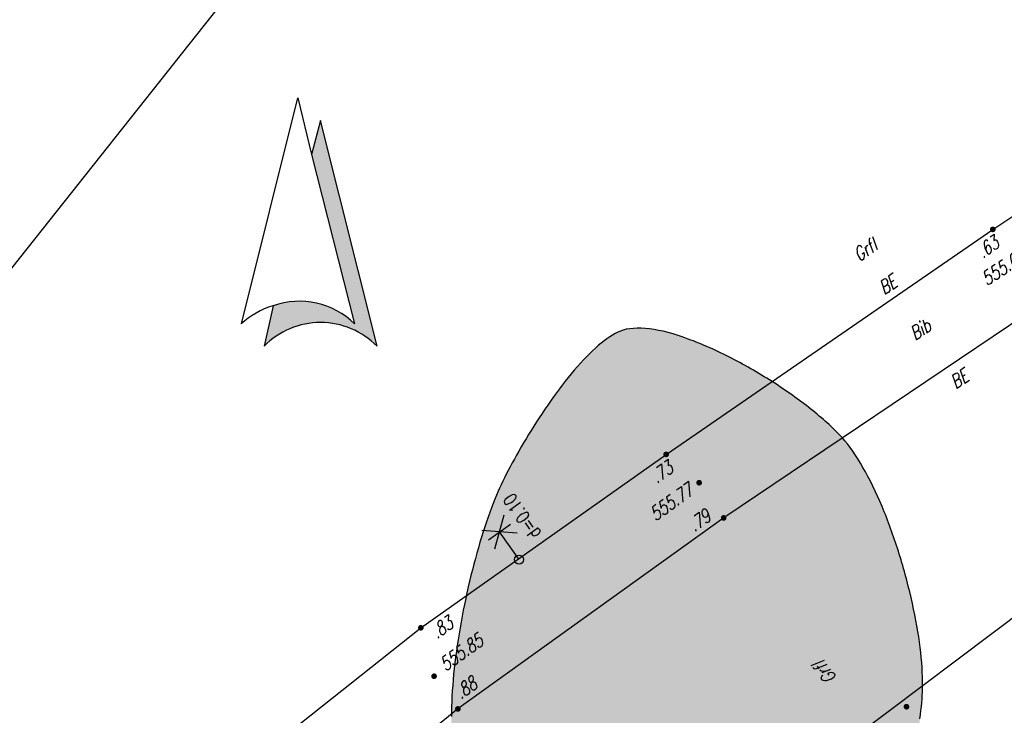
# Model space of a CAD drawing. Header units: metres. Extents: x 2 to 485, y 6 to 594.
# Tile 157 of 176: x 307 to 340, y 477 to 500. Entities that reach past the tile are written whole.
import ezdxf
from ezdxf.enums import TextEntityAlignment as Align

# ---------------------------------------------------------------- set-up
doc = ezdxf.new("R2010")
doc.units = ezdxf.units.M
doc.header["$LTSCALE"] = 0.0125
for name, color, linetype in [('260241_A_bea$0$B07_FLSTGR', 9, 'Continuous'), ('260241_A_bea$0$B23_EINFASS', 5, 'Continuous'), ('260241_A_bea$0$B28_VEINFASS_TXT', 5, 'Continuous'), ('260241_A_bea$0$B30_BEWSYM', 3, 'Continuous'), ('260241_A_bea$0$B31_BEWLIN', 3, 'Continuous'), ('260241_A_bea$0$B38_SPARTEN1_SYM', 2, 'Continuous'), ('260241_A_bea$0$B53_HAUPTHOEHEN', 4, 'Continuous'), ('260241_A_bea$0$B54_HOEHEN', 253, 'Continuous'), ('260241_A_bea$0$B57_RAHMEN_2', 9, 'Continuous')]:
    doc.layers.add(name, color=color, linetype=linetype)
doc.layers.add('260241_A_bea$0$B62_PLOTBOX', color=9, linetype='Continuous', plot=False)
doc.layers.add('260241_A_bea$0$f_fill_baum', color=86, linetype='Continuous', lineweight=18)
doc.styles.add('260241_A_bea$0$ROMANS', font='ROMANS')

# ---------------------------------------------------------------- blocks, each defined once
blk = doc.blocks.new('260241_A_bea$0$NORDPFEIL')
at = {"linetype": 'Continuous'}
h = blk.add_hatch(color=256, dxfattribs=at)
edge = h.paths.add_edge_path()
edge.add_arc((0.0500006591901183, -0.1724738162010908), 0.1750000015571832, 44.41500064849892, 135.5849993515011)
edge.add_line((-0.0750000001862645, -0.0499999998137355), (-0.0547326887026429, 0.03972867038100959))
edge.add_arc((0.0029334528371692, -0.124331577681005), 0.1738998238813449, 45.4171581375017, 109.36625298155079, ccw=False)
edge.add_line((0.1250006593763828, -0.0004738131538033), (0.0300006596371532, 0.3745261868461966))
edge.add_line((0.0300006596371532, 0.3745261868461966), (0.0500006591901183, 0.4495261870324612))
edge.add_line((0.0500006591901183, 0.4495261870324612), (0.1750013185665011, -0.04999999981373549))
for p, q in [((-0.1249993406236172, -0.0004738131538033), (6.593763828e-07, 0.4995261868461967)), ((6.593763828e-07, 0.4995261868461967), (0.0300006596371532, 0.3745261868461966)), ((0.0500006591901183, 0.4495261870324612), (0.0300006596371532, 0.3745261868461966)), ((0.1750013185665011, -0.0499999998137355), (0.0500006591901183, 0.4495261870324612)), ((0.0300006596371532, 0.3745261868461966), (0.1250006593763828, -0.0004738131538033)), ((-0.0547326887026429, 0.0397286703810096), (-0.0750000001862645, -0.0499999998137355))]:
    blk.add_line(p, q)
for centre, radius, start, end in [((0.0029334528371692, -0.124331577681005), 0.1738998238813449, 45.41715813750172, 109.3662529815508), ((-0.0059993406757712, -0.1284738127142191), 0.175, 106.427, 133.063), ((0.0500006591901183, -0.1724738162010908), 0.1750000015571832, 44.41500064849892, 135.5849993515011)]:
    blk.add_arc(centre, radius, start, end)
blk = doc.blocks.new('260241_A_bea$0$BEL_MAST')
for p, q in [((0.15, 0.25), (-0.15, 0.5)), ((-0.15, 0.25), (0.15, 0.5)), ((-0.15, 0.375), (0.15, 0.375)), ((0, 0), (0, 0.375))]:
    blk.add_line(p, q)
blk.add_circle((0, 0), 0.05)
blk = doc.blocks.new('260241_A_bea$0$HOEHENPKT_ZENTR')
at = {"const_width": 0.75}
blk.add_lwpolyline([(-0.375, 0, 1), (0.375, 0, 1)], format="xyb", close=True, dxfattribs=at)
blk = doc.blocks.new('260241_A_bea$0$Laubbaum_Stamm')
at = {"lineweight": -2}
blk.add_hatch(color=256, dxfattribs=at).paths.add_polyline_path([(0, 0.5, -1), (0, -0.5, -1)], flags=0)

msp = doc.modelspace()

# ---------------------------------------------------------------- hatches: boundary and pattern name
at = {"layer": '260241_A_bea$0$f_fill_baum'}
h = msp.add_hatch(color=256, dxfattribs=at)
h.dxf.hatch_style = 1
h.paths.add_polyline_path([(327.6306122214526, 471.2132027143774), (327.7583932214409, 471.2019767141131), (327.8953932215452, 471.1909767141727), (328.0393932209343, 471.1799767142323), (328.1833932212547, 471.1699767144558), (328.3343932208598, 471.1609767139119), (328.4913932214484, 471.1529767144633), (328.6483932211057, 471.1439767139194), (328.8113932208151, 471.1359767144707), (328.9793932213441, 471.1299767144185), (329.1463932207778, 471.1229767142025), (329.3183932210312, 471.1169767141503), (329.4933932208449, 471.112976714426), (329.6693932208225, 471.1089767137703), (329.8483932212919, 471.1069767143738), (330.0293932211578, 471.1059767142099), (330.2093932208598, 471.104976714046), (330.3923932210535, 471.1059767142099), (330.5763932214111, 471.1079767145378), (330.7603932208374, 471.1109767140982), (330.9443932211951, 471.1159767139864), (331.1283932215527, 471.1229767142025), (331.3133932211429, 471.1299767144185), (331.4973932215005, 471.139976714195), (331.6803932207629, 471.1519767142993), (331.8623932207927, 471.1639767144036), (332.0433932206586, 471.1779767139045), (332.2213932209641, 471.194976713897), (332.3983932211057, 471.2119767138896), (332.5733932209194, 471.2309767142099), (332.7433932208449, 471.2539767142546), (332.9143932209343, 471.2769767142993), (333.0803932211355, 471.3029767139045), (333.2413932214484, 471.3319767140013), (333.4033932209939, 471.3609767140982), (333.5593932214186, 471.3939767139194), (333.7083932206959, 471.4299767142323), (333.8573932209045, 471.4659767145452), (333.999393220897, 471.5049767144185), (334.1333932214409, 471.5479767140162), (334.2673932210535, 471.5919767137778), (334.3943932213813, 471.6389767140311), (334.5113932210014, 471.6899767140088), (334.6283932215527, 471.7409767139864), (334.7363932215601, 471.7959767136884), (334.8343932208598, 471.8559767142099), (334.9313932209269, 471.9149767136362), (335.0173932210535, 471.9789767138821), (335.0930152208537, 472.0472757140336), (335.1563932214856, 472.104976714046), (335.2193932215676, 472.1729767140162), (335.2803932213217, 472.2499767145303), (335.3423932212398, 472.327976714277), (335.4033932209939, 472.4149767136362), (335.4623932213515, 472.5099767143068), (335.5213932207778, 472.604976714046), (335.5793932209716, 472.7069767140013), (335.6363932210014, 472.8159767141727), (335.6923932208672, 472.924976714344), (335.7473932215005, 473.0409767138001), (335.8003932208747, 473.1619767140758), (335.8543932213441, 473.2839767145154), (335.9063932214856, 473.4109767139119), (335.9573932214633, 473.542976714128), (336.007393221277, 473.674976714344), (336.0553932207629, 473.8119767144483), (336.1023932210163, 473.9519767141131), (336.1493932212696, 474.0919767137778), (336.195393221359, 474.2359767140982), (336.2393932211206, 474.382976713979), (336.2833932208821, 474.5299767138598), (336.3253932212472, 474.6789767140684), (336.3653932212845, 474.8299767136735), (336.4053932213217, 474.9809767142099), (336.4433932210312, 475.132976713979), (336.4793932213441, 475.284976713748), (336.5143932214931, 475.4369767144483), (336.5483932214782, 475.5889767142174), (336.5793932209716, 475.7409767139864), (336.6103932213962, 475.8929767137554), (336.6393932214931, 476.0439767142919), (336.6663932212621, 476.1939767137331), (336.6943932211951, 476.3439767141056), (336.7193932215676, 476.4919767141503), (336.742393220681, 476.6369767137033), (336.7643932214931, 476.7819767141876), (336.7843932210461, 476.9239767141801), (336.8013932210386, 477.0619767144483), (336.8193932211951, 477.1999767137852), (336.8343932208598, 477.3339767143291), (336.847393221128, 477.4629767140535), (336.8593932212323, 477.5919767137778), (336.8693932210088, 477.7159767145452), (336.8763932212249, 477.8339767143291), (336.8833932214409, 477.9519767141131), (336.8873932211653, 478.0629767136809), (336.8891372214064, 478.1677687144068), (336.8903932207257, 478.3069767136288), (336.8873932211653, 478.4539767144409), (336.8793932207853, 478.6079767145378), (336.8723932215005, 478.7619767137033), (336.8613932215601, 478.9229767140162), (336.8453932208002, 479.0889767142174), (336.8293932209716, 479.2549767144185), (336.8093932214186, 479.4269767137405), (336.78539322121, 479.6029767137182), (336.7613932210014, 479.7779767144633), (336.7323932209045, 479.9579767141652), (336.6993932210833, 480.1409767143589), (336.667393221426, 480.3249767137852), (336.6313932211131, 480.5119767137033), (336.5913932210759, 480.7009767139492), (336.5513932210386, 480.8889767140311), (336.5083932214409, 481.0799767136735), (336.4613932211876, 481.2719767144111), (336.4143932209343, 481.4639767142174), (336.3643932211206, 481.6569767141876), (336.3113932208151, 481.8499767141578), (336.28539322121, 481.9469767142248), (336.2583932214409, 482.0439767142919), (336.2313932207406, 482.1409767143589), (336.2033932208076, 482.2369767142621), (336.1743932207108, 482.3339767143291), (336.1453932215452, 482.4299767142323), (336.1163932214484, 482.5259767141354), (336.0863932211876, 482.6219767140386), (336.0553932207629, 482.7179767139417), (336.0243932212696, 482.8129767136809), (335.992393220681, 482.9079767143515), (335.9593932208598, 483.0019767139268), (335.9273932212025, 483.096976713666), (335.8943932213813, 483.1909767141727), (335.8603932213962, 483.2839767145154), (335.8273932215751, 483.3779767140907), (335.7933932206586, 483.4709767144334), (335.7593932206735, 483.5629767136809), (335.7243932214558, 483.6549767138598), (335.6893932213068, 483.7459767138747), (335.6533932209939, 483.8359767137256), (335.617393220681, 483.925976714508), (335.5813932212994, 484.014976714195), (335.5443932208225, 484.1029767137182), (335.4703932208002, 484.2789767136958), (335.3933932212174, 484.4499767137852), (335.3143932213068, 484.6159767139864), (335.2363932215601, 484.7819767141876), (335.1563932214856, 484.9429767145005), (335.0743932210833, 485.09797671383), (334.9933932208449, 485.2529767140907), (334.91039322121, 485.4019767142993), (334.8263932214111, 485.542976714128), (334.742393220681, 485.6839767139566), (334.6563932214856, 485.8169767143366), (334.5693932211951, 485.9419767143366), (334.4823932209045, 486.0659767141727), (334.3933932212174, 486.1809767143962), (334.3040662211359, 486.2869787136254), (334.2173932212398, 486.3889767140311), (334.1193932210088, 486.4949767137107), (334.0113932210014, 486.6029767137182), (333.9043932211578, 486.7119767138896), (333.7863932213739, 486.8229767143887), (333.66039322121, 486.9359767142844), (333.5963932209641, 486.9919767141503), (333.5303932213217, 487.0489767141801), (333.4623932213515, 487.1059767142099), (333.3953932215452, 487.1629767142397), (333.3263932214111, 487.2199767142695), (333.2553932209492, 487.2779767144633), (333.1843932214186, 487.3359767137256), (333.1113932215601, 487.3939767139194), (333.0363932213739, 487.4519767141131), (332.9613932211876, 487.5089767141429), (332.8843932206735, 487.5659767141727), (332.8063932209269, 487.6229767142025), (332.7283932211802, 487.6799767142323), (332.6483932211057, 487.7369767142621), (332.5673932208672, 487.7939767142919), (332.4873932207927, 487.8519767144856), (332.4053932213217, 487.909976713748), (332.3223932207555, 487.9669767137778), (332.2393932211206, 488.0239767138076), (332.1553932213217, 488.0799767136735), (332.070393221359, 488.1359767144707), (331.9843932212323, 488.1919767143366), (331.8973932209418, 488.2469767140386), (331.8093932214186, 488.3019767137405), (331.722393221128, 488.3569767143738), (331.6343932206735, 488.4119767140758), (331.5453932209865, 488.4659767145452), (331.4563932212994, 488.5189767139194), (331.3663932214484, 488.5719767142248), (331.2763932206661, 488.6239767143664), (331.1863932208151, 488.675976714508), (331.0963932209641, 488.7279767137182), (331.0053932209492, 488.7779767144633), (330.9153932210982, 488.8289767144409), (330.8253932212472, 488.8789767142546), (330.7343932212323, 488.9279767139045), (330.6433932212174, 488.9759767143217), (330.5513932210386, 489.0229767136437), (330.4603932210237, 489.0689767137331), (330.3693932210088, 489.1159767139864), (330.2783932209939, 489.1619767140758), (330.187393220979, 489.2059767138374), (330.0963932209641, 489.2499767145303), (330.0053932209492, 489.2919767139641), (329.9153932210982, 489.3329767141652), (329.8243932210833, 489.3739767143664), (329.7343932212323, 489.4129767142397), (329.6443932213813, 489.4509767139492), (329.5553932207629, 489.4889767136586), (329.4663932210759, 489.5259767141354), (329.3783932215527, 489.5609767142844), (329.2903932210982, 489.5959767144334), (329.2023932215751, 489.6289767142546), (329.1153932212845, 489.659976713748), (328.9423932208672, 489.7239767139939), (328.7733932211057, 489.7809767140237), (328.6093932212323, 489.8289767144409), (328.4443932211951, 489.8769767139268), (328.2843932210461, 489.9169767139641), (328.1313932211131, 489.9479767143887), (327.9773932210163, 489.9779767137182), (327.8293932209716, 489.9989767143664), (327.6893932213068, 490.0099767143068), (327.5493932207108, 490.0219767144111), (327.417393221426, 490.0229767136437), (327.2943932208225, 490.0139767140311), (327.1713932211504, 490.0049767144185), (327.0573932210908, 489.9849767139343), (326.9548792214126, 489.9532047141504), (326.8693932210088, 489.925976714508), (326.7813932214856, 489.8879767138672), (326.6913932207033, 489.8399767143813), (326.6013932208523, 489.792976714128), (326.5093932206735, 489.7349767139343), (326.4153932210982, 489.6689767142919), (326.3213932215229, 489.6019767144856), (326.2253932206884, 489.5259767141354), (326.1283932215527, 489.4429767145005), (326.0303932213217, 489.3589767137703), (325.9313932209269, 489.2669767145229), (325.8323932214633, 489.167976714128), (325.7333932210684, 489.069976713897), (325.6343932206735, 488.9659767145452), (325.5343932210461, 488.8559767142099), (325.4343932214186, 488.7449767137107), (325.3333932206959, 488.6279767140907), (325.2333932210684, 488.506976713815), (325.1333932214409, 488.3859767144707), (325.0333932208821, 488.2609767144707), (324.9343932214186, 488.131976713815), (324.8363932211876, 488.0039767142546), (324.7383932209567, 487.8719767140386), (324.6423932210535, 487.737976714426), (324.5453932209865, 487.6039767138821), (324.4503932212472, 487.4669767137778), (324.3563932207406, 487.3289767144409), (324.2623932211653, 487.1909767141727), (324.1693932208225, 487.050976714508), (324.0793932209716, 486.9109767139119), (323.9893932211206, 486.7709767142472), (323.9013932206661, 486.6309767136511), (323.8163932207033, 486.4919767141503), (323.7323932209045, 486.3539767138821), (323.6503932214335, 486.2159767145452), (323.5713932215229, 486.0799767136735), (323.492393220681, 485.9439767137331), (323.4163932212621, 485.8099767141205), (323.3443932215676, 485.6789767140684), (323.2723932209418, 485.5479767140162), (323.2043932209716, 485.4199767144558), (323.1403932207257, 485.2959767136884), (323.0763932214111, 485.1719767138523), (323.0163932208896, 485.0529767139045), (322.9613932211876, 484.9389767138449), (322.9053932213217, 484.8239767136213), (322.8543932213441, 484.7149767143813), (322.8090602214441, 484.6127197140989), (322.7513932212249, 484.4829767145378), (322.6943932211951, 484.3459767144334), (322.6373932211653, 484.2009767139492), (322.5813932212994, 484.0569767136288), (322.5263932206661, 483.9059767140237), (322.4713932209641, 483.7489767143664), (322.4163932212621, 483.5919767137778), (322.3623932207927, 483.4279767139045), (322.3093932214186, 483.2589767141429), (322.2553932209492, 483.0899767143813), (322.2023932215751, 482.9159767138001), (322.1503932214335, 482.7369767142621), (322.0993932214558, 482.5589767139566), (322.0493932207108, 482.3769767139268), (322.000393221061, 482.1919767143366), (321.9513932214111, 482.0059767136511), (321.9043932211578, 481.8169767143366), (321.8593932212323, 481.6259767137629), (321.8143932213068, 481.4349767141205), (321.7703932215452, 481.2419767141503), (321.7293932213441, 481.0479767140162), (321.6883932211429, 480.8539767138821), (321.6493932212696, 480.6589767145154), (321.6133932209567, 480.4639767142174), (321.5763932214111, 480.2689767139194), (321.542393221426, 480.0729767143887), (321.5103932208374, 479.8779767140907), (321.4773932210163, 479.6829767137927), (321.4473932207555, 479.4889767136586), (321.4203932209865, 479.2959767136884), (321.3933932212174, 479.1029767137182), (321.3693932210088, 478.9119767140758), (321.3483932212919, 478.7239767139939), (321.3283932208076, 478.5359767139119), (321.3113932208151, 478.3509767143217), (321.2973932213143, 478.1699767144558), (321.2833932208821, 477.987976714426), (321.2723932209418, 477.8099767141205), (321.2643932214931, 477.6369767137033), (321.257393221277, 477.4639767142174), (321.2543932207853, 477.2959767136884), (321.2553932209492, 477.132976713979), (321.2553932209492, 476.9699767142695), (321.2593932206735, 476.8129767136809), (321.2683932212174, 476.6629767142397), (321.2763932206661, 476.5119767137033), (321.2883932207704, 476.3679767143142), (321.3060302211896, 476.2310247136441), (321.3213932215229, 476.1079767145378), (321.3433932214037, 475.9689767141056), (321.3703932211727, 475.8189767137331), (321.3973932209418, 475.6689767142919), (321.4303932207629, 475.506976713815), (321.4683932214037, 475.3389767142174), (321.5063932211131, 475.1709767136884), (321.5493932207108, 474.9959767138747), (321.597393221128, 474.8189767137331), (321.6453932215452, 474.6429767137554), (321.6973932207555, 474.4649767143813), (321.7533932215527, 474.2889767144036), (321.8083932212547, 474.112976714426), (321.867393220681, 473.9389767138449), (321.9293932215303, 473.7729767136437), (321.9913932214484, 473.6069767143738), (322.0563932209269, 473.4479767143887), (322.124393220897, 473.3019767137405), (322.1913932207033, 473.1549767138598), (322.2613932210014, 473.0199767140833), (322.3323932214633, 472.9019767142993), (322.4033932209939, 472.7839767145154), (322.4753932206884, 472.6819767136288), (322.5485172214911, 472.6020207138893), (322.5983932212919, 472.5469767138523), (322.6563932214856, 472.4939767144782), (322.722393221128, 472.4419767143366), (322.7883932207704, 472.3909767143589), (322.8613932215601, 472.3419767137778), (322.9403932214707, 472.2949767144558), (323.0193932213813, 472.2479767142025), (323.1043932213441, 472.2019767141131), (323.1943932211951, 472.1579767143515), (323.2843932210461, 472.1139767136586), (323.3803932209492, 472.0719767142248), (323.480393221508, 472.0309767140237), (323.5813932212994, 471.9909767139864), (323.6863932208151, 471.9519767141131), (323.7953932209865, 471.9149767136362), (323.9043932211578, 471.8779767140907), (324.0163932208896, 471.8429767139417), (324.1313932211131, 471.8089767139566), (324.2463932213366, 471.7749767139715), (324.3643932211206, 471.7429767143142), (324.4853932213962, 471.7119767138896), (324.6063932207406, 471.6819767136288), (324.7293932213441, 471.6529767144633), (324.8533932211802, 471.6259767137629), (324.9773932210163, 471.59797671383), (325.1023932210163, 471.5719767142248), (325.2273932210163, 471.5469767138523), (325.3523932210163, 471.5219767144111), (325.4773932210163, 471.4979767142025), (325.6023932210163, 471.4759767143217), (325.7273932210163, 471.4539767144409), (325.8523932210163, 471.4329767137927), (325.9753932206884, 471.4139767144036), (326.0993932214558, 471.3949767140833), (326.222393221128, 471.3769767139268), (326.3433932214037, 471.3609767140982), (326.4633932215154, 471.3439767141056), (326.5813932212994, 471.327976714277), (326.6963932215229, 471.3129767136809), (326.8113932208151, 471.2989767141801), (326.9233932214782, 471.2859767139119), (327.0323932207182, 471.2739767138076), (327.249393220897, 471.2489767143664), (327.4503932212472, 471.2289767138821)])

# ---------------------------------------------------------------- linework, layer by layer
at = {"layer": '260241_A_bea$0$B07_FLSTGR', "color": 30, "linetype": 'Continuous'}
msp.add_line((329.8215212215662, 472.8403067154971), (387.8815212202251, 516.5703067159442), dxfattribs=at)
at = {"layer": '260241_A_bea$0$B23_EINFASS', "color": 252, "linetype": 'Continuous'}
for p, q in [((339.219521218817, 493.3003067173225), (346.4275212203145, 498.0763067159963)), ((328.3805212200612, 485.8333067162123), (339.219521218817, 493.3003067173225)), ((341.3095212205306, 491.154306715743), (330.2885212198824, 483.724306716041)), ((320.2405212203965, 480.0783067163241), (328.3805212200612, 485.8333067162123)), ((330.2885212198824, 483.724306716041), (321.4685212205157, 477.3853067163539)), ((314.937521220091, 475.8753067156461), (320.2405212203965, 480.0783067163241)), ((321.4685212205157, 477.3853067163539), (313.8545212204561, 471.220306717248))]:
    msp.add_line(p, q, dxfattribs=at)
at = {"layer": '260241_A_bea$0$B31_BEWLIN', "linetype": 'Continuous'}
msp.add_lwpolyline([(336.8013932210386, 477.0619767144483), (336.8193932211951, 477.1999767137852), (336.8343932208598, 477.3339767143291), (336.847393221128, 477.4629767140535), (336.8593932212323, 477.5919767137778), (336.8693932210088, 477.7159767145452), (336.8763932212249, 477.8339767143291), (336.8833932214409, 477.9519767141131), (336.8873932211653, 478.0629767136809), (336.8891372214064, 478.1677687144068), (336.8903932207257, 478.3069767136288), (336.8873932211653, 478.4539767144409), (336.8793932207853, 478.6079767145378), (336.8723932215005, 478.7619767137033), (336.8613932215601, 478.9229767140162), (336.8453932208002, 479.0889767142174), (336.8293932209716, 479.2549767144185), (336.8093932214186, 479.4269767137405), (336.78539322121, 479.6029767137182), (336.7613932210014, 479.7779767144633), (336.7323932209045, 479.9579767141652), (336.6993932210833, 480.1409767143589), (336.667393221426, 480.3249767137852), (336.6313932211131, 480.5119767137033), (336.5913932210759, 480.7009767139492), (336.5513932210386, 480.8889767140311), (336.5083932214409, 481.0799767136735), (336.4613932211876, 481.2719767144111), (336.4143932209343, 481.4639767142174), (336.3643932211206, 481.6569767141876), (336.3113932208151, 481.8499767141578), (336.28539322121, 481.9469767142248), (336.2583932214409, 482.0439767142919), (336.2313932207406, 482.1409767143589), (336.2033932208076, 482.2369767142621), (336.1743932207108, 482.3339767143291), (336.1453932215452, 482.4299767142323), (336.1163932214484, 482.5259767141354), (336.0863932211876, 482.6219767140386), (336.0553932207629, 482.7179767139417), (336.0243932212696, 482.8129767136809), (335.992393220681, 482.9079767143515), (335.9593932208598, 483.0019767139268), (335.9273932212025, 483.096976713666), (335.8943932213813, 483.1909767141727), (335.8603932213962, 483.2839767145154), (335.8273932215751, 483.3779767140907), (335.7933932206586, 483.4709767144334), (335.7593932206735, 483.5629767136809), (335.7243932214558, 483.6549767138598), (335.6893932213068, 483.7459767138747), (335.6533932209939, 483.8359767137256), (335.617393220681, 483.925976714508), (335.5813932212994, 484.014976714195), (335.5443932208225, 484.1029767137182), (335.4703932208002, 484.2789767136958), (335.3933932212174, 484.4499767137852), (335.3143932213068, 484.6159767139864), (335.2363932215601, 484.7819767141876), (335.1563932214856, 484.9429767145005), (335.0743932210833, 485.09797671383), (334.9933932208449, 485.2529767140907), (334.91039322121, 485.4019767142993), (334.8263932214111, 485.542976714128), (334.742393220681, 485.6839767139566), (334.6563932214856, 485.8169767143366), (334.5693932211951, 485.9419767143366), (334.4823932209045, 486.0659767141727), (334.3933932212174, 486.1809767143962), (334.3040662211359, 486.2869787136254), (334.2173932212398, 486.3889767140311), (334.1193932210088, 486.4949767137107), (334.0113932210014, 486.6029767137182), (333.9043932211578, 486.7119767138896), (333.7863932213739, 486.8229767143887), (333.66039322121, 486.9359767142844), (333.5963932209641, 486.9919767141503), (333.5303932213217, 487.0489767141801), (333.4623932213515, 487.1059767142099), (333.3953932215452, 487.1629767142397), (333.3263932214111, 487.2199767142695), (333.2553932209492, 487.2779767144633), (333.1843932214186, 487.3359767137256), (333.1113932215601, 487.3939767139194), (333.0363932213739, 487.4519767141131), (332.9613932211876, 487.5089767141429), (332.8843932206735, 487.5659767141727), (332.8063932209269, 487.6229767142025), (332.7283932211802, 487.6799767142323), (332.6483932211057, 487.7369767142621), (332.5673932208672, 487.7939767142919), (332.4873932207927, 487.8519767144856), (332.4053932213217, 487.909976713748), (332.3223932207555, 487.9669767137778), (332.2393932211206, 488.0239767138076), (332.1553932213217, 488.0799767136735), (332.070393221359, 488.1359767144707), (331.9843932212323, 488.1919767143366), (331.8973932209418, 488.2469767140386), (331.8093932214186, 488.3019767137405), (331.722393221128, 488.3569767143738), (331.6343932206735, 488.4119767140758), (331.5453932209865, 488.4659767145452), (331.4563932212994, 488.5189767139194), (331.3663932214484, 488.5719767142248), (331.2763932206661, 488.6239767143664), (331.1863932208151, 488.675976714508), (331.0963932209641, 488.7279767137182), (331.0053932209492, 488.7779767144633), (330.9153932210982, 488.8289767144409), (330.8253932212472, 488.8789767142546), (330.7343932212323, 488.9279767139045), (330.6433932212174, 488.9759767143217), (330.5513932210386, 489.0229767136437), (330.4603932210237, 489.0689767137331), (330.3693932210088, 489.1159767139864), (330.2783932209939, 489.1619767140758), (330.187393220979, 489.2059767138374), (330.0963932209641, 489.2499767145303), (330.0053932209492, 489.2919767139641), (329.9153932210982, 489.3329767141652), (329.8243932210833, 489.3739767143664), (329.7343932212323, 489.4129767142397), (329.6443932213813, 489.4509767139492), (329.5553932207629, 489.4889767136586), (329.4663932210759, 489.5259767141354), (329.3783932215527, 489.5609767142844), (329.2903932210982, 489.5959767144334), (329.2023932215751, 489.6289767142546), (329.1153932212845, 489.659976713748), (328.9423932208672, 489.7239767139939), (328.7733932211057, 489.7809767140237), (328.6093932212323, 489.8289767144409), (328.4443932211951, 489.8769767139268), (328.2843932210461, 489.9169767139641), (328.1313932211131, 489.9479767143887), (327.9773932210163, 489.9779767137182), (327.8293932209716, 489.9989767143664), (327.6893932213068, 490.0099767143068), (327.5493932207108, 490.0219767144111), (327.417393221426, 490.0229767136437), (327.2943932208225, 490.0139767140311), (327.1713932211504, 490.0049767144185), (327.0573932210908, 489.9849767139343), (326.9548792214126, 489.9532047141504), (326.8693932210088, 489.925976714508), (326.7813932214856, 489.8879767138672), (326.6913932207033, 489.8399767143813), (326.6013932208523, 489.792976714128), (326.5093932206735, 489.7349767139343), (326.4153932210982, 489.6689767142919), (326.3213932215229, 489.6019767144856), (326.2253932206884, 489.5259767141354), (326.1283932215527, 489.4429767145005), (326.0303932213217, 489.3589767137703), (325.9313932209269, 489.2669767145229), (325.8323932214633, 489.167976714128), (325.7333932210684, 489.069976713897), (325.6343932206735, 488.9659767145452), (325.5343932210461, 488.8559767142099), (325.4343932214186, 488.7449767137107), (325.3333932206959, 488.6279767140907), (325.2333932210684, 488.506976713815), (325.1333932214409, 488.3859767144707), (325.0333932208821, 488.2609767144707), (324.9343932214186, 488.131976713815), (324.8363932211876, 488.0039767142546), (324.7383932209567, 487.8719767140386), (324.6423932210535, 487.737976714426), (324.5453932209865, 487.6039767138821), (324.4503932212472, 487.4669767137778), (324.3563932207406, 487.3289767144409), (324.2623932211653, 487.1909767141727), (324.1693932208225, 487.050976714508), (324.0793932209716, 486.9109767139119), (323.9893932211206, 486.7709767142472), (323.9013932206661, 486.6309767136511), (323.8163932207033, 486.4919767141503), (323.7323932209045, 486.3539767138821), (323.6503932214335, 486.2159767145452), (323.5713932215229, 486.0799767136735), (323.492393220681, 485.9439767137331), (323.4163932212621, 485.8099767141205), (323.3443932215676, 485.6789767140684), (323.2723932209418, 485.5479767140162), (323.2043932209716, 485.4199767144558), (323.1403932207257, 485.2959767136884), (323.0763932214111, 485.1719767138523), (323.0163932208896, 485.0529767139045), (322.9613932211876, 484.9389767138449), (322.9053932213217, 484.8239767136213), (322.8543932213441, 484.7149767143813), (322.8090602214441, 484.6127197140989), (322.7513932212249, 484.4829767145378), (322.6943932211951, 484.3459767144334), (322.6373932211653, 484.2009767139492), (322.5813932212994, 484.0569767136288), (322.5263932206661, 483.9059767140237), (322.4713932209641, 483.7489767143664), (322.4163932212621, 483.5919767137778), (322.3623932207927, 483.4279767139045), (322.3093932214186, 483.2589767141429), (322.2553932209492, 483.0899767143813), (322.2023932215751, 482.9159767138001), (322.1503932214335, 482.7369767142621), (322.0993932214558, 482.5589767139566), (322.0493932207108, 482.3769767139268), (322.000393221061, 482.1919767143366), (321.9513932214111, 482.0059767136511), (321.9043932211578, 481.8169767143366), (321.8593932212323, 481.6259767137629), (321.8143932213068, 481.4349767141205), (321.7703932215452, 481.2419767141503), (321.7293932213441, 481.0479767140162), (321.6883932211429, 480.8539767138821), (321.6493932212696, 480.6589767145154), (321.6133932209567, 480.4639767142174), (321.5763932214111, 480.2689767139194), (321.542393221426, 480.0729767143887), (321.5103932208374, 479.8779767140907), (321.4773932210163, 479.6829767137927), (321.4473932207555, 479.4889767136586), (321.4203932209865, 479.2959767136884), (321.3933932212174, 479.1029767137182), (321.3693932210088, 478.9119767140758), (321.3483932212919, 478.7239767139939), (321.3283932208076, 478.5359767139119), (321.3113932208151, 478.3509767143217), (321.2973932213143, 478.1699767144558), (321.2833932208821, 477.987976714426), (321.2723932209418, 477.8099767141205), (321.2643932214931, 477.6369767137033), (321.257393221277, 477.4639767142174), (321.2543932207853, 477.2959767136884), (321.2553932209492, 477.132976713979)], dxfattribs=at)
at = {"layer": '260241_A_bea$0$B62_PLOTBOX', "linetype": 'Continuous'}
msp.add_line((359.4402572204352, 558.7025067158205), (190.3114672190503, 345.0399167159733), dxfattribs=at)

# ---------------------------------------------------------------- block references
at = {"layer": '260241_A_bea$0$B30_BEWSYM', "xscale": 0.740000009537, "yscale": 0.740000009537, "zscale": 0.740000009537}
msp.add_blockref('260241_A_bea$0$Laubbaum_Stamm', (328.8725212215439, 479.1103067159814), dxfattribs=at)
at = {"layer": '260241_A_bea$0$B38_SPARTEN1_SYM', "xscale": 2.999999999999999, "yscale": 2.999999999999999, "rotation": 35.26040421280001}
msp.add_blockref('260241_A_bea$0$BEL_MAST', (323.500521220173, 482.3413067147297), dxfattribs=at)
at = {"layer": '260241_A_bea$0$B54_HOEHEN', "color": 252, "xscale": 0.1249999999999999, "yscale": 0.1249999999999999, "rotation": 358.199999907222}
for p in [(339.219521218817, 493.3003067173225), (328.3805212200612, 485.8333067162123), (330.2885212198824, 483.724306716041), (320.2405212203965, 480.0783067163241), (321.4685212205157, 477.3853067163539)]:
    msp.add_blockref('260241_A_bea$0$HOEHENPKT_ZENTR', p, dxfattribs=at)
at = {"layer": '260241_A_bea$0$B54_HOEHEN', "color": 252, "xscale": 0.125, "yscale": 0.125}
for p in [(329.4745212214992, 484.8923067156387), (320.6795212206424, 478.4703067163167), (336.3545212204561, 477.4583067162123)]:
    msp.add_blockref('260241_A_bea$0$HOEHENPKT_ZENTR', p, dxfattribs=at)
at = {"layer": '260241_A_bea$0$B57_RAHMEN_2', "xscale": 15, "yscale": 15}
msp.add_blockref('260241_A_bea$0$NORDPFEIL', (316.1637912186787, 490.171738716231), dxfattribs=at)

# ---------------------------------------------------------------- texts
at = {"layer": '260241_A_bea$0$B28_VEINFASS_TXT', "color": 252, "style": '260241_A_bea$0$ROMANS', "oblique": 15.000035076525, "width": 0.75}
for s, rotation, p in [('Grfl', 34.687345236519, (335.1056542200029, 492.4381007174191)), ('BE', 34.273900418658, (335.8548052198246, 491.2786237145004)), ('Bib', 32.56933065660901, (336.9268022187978, 489.7889487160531)), ('BE', 34.27390044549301, (338.2258182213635, 488.15109271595)), ('Grfl', 126.702245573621, (333.8277362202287, 478.7321797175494))]:
    msp.add_text(s, height=0.45, rotation=rotation, dxfattribs=at).set_placement(p, align=Align.CENTER)
at = {"layer": '260241_A_bea$0$B38_SPARTEN1_SYM', "style": '260241_A_bea$0$ROMANS', "width": 0.75}
msp.add_text('d=0.10', height=0.45, rotation=125.002434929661, dxfattribs=at).set_placement((324.2622022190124, 483.224312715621))
at = {"layer": '260241_A_bea$0$B53_HAUPTHOEHEN', "color": 252, "style": '260241_A_bea$0$ROMANS', "oblique": 15.000035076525, "width": 0.75}
for s, rotation, p in [('555.65', 33.52834006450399, (340.2254422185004, 492.4793927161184)), ('555.77', 35.70508515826, (329.1907682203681, 484.7135167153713))]:
    msp.add_text(s, height=0.45, rotation=rotation, dxfattribs=at).set_placement(p, align=Align.MIDDLE_RIGHT)
msp.add_text('555.85', height=0.45, rotation=35.260404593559, dxfattribs=at).set_placement((321.0587232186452, 478.6157757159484))
at = {"layer": '260241_A_bea$0$B54_HOEHEN', "color": 252, "style": '260241_A_bea$0$ROMANS', "oblique": 15.000035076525, "width": 0.75}
for s, rotation, p in [('.63', 35.705085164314, (339.3451942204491, 492.924894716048)), ('.73', 35.260404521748, (328.5303252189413, 485.4543137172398)), ('.79', 35.260404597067, (329.7759482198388, 483.8535297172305)), ('.83', 35.260404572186, (321.2362602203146, 480.3013597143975)), ('.88', 35.260404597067, (322.0273372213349, 478.2942937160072))]:
    msp.add_text(s, height=0.45, rotation=rotation, dxfattribs=at).set_placement(p, align=Align.MIDDLE_RIGHT)

doc.saveas('drawing.dxf')
